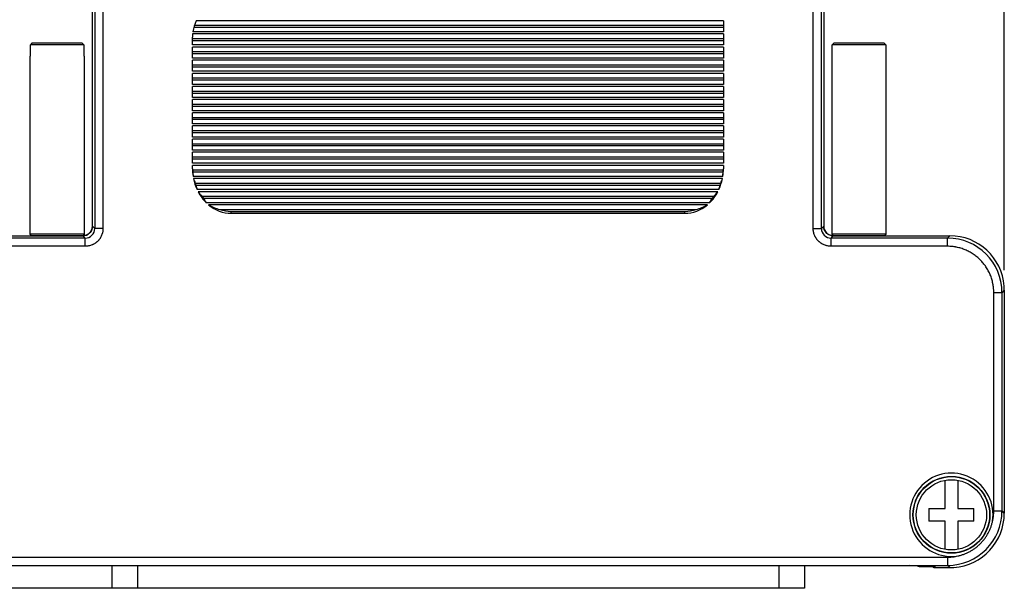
# Model space of a CAD drawing. Header units: inches. Extents: x 0 to 22, y 0 to 17.
# Tile 7 of 16: x 8.8 to 11.8, y 9.6 to 11.4. Entities that reach past the tile are written whole.
import ezdxf

# ---------------------------------------------------------------- set-up
doc = ezdxf.new("R2010")
doc.units = ezdxf.units.IN
doc.header["$LTSCALE"] = 1.21
doc.header["$MEASUREMENT"] = 0
doc.layers.get('0').update_dxf_attribs({"linetype": 'CONTINUOUS'})
doc.layers.add('DIMENSIONS', color=7, linetype='CONTINUOUS')
doc.styles.get("Standard").update_dxf_attribs({"font": 'txt', "width": 0.8})
doc.dimstyles.new('DIMSTYLE_1', dxfattribs={"dimtxt": 0.125, "dimasz": 0.18, "dimexe": 0.18, "dimexo": 0.0625, "dimgap": 0.09, "dimtad": 0, "dimtih": 1, "dimtoh": 1, "dimdec": 3, "dimzin": 4, "dimdsep": 46, "dimtxsty": 'STANDARD', "dimblk": '_FILLED', "dimblk1": '_FILLED', "dimblk2": '_FILLED', "dimcen": 0.09, "dimadec": 0, "dimazin": 0, "dimtp": 0.01, "dimtm": 0.01, "dimtfac": 1, "dimtdec": 3, "dimtofl": 0, "dimtmove": 0, "dimatfit": 3, "dimldrblk": '_FILLED', "dimfxl": 1, "dimtolj": 1, "dimtzin": 4, "dimarcsym": 0})

# ---------------------------------------------------------------- blocks, each defined once
blk = doc.blocks.new('_FILLED')
at = {"color": 0, "linetype": 'BYBLOCK'}
blk.add_solid([(0, 0), (-1, 0.174), (-1, -0.174)], dxfattribs=at)
blk = doc.blocks.new('*D2')
at = {"layer": 'DIMENSIONS', "color": 2, "linetype": 'CONTINUOUS'}
for p, q in [((8.4585, 10.6051), (8.4585, 13.4107)), ((11.8442, 10.6051), (11.8442, 13.4107)), ((8.4585, 13.2857), (9.5764, 13.2857)), ((11.8442, 13.2857), (10.7264, 13.2857))]:
    blk.add_line(p, q, dxfattribs=at)
at = {"layer": 'DIMENSIONS', "color": 2, "linetype": 'CONTINUOUS', "xscale": 0.18, "yscale": 0.18, "zscale": 0.18, "rotation": 179.9999999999}
blk.add_blockref('_FILLED', (8.4585, 13.2857), dxfattribs=at)
at = {"layer": 'DIMENSIONS', "color": 2, "linetype": 'CONTINUOUS', "xscale": 0.18, "yscale": 0.18, "zscale": 0.18}
blk.add_blockref('_FILLED', (11.8442, 13.2857), dxfattribs=at)
at = {"layer": 'DIMENSIONS', "color": 2, "linetype": 'CONTINUOUS', "insert": (10.1514, 13.3482), "char_height": 0.125, "width": 1.025, "attachment_point": 2, "line_spacing_factor": 0.9}
blk.add_mtext('3.386{\\Ftxt.shx;\\W1.000000;\\H0.125000; }[86]', dxfattribs=at)
blk = doc.blocks.new('*D3')
at = {"layer": 'DIMENSIONS', "color": 2, "linetype": 'CONTINUOUS'}
for p, q in [((8.5659, 10.7125), (7.5835, 10.7125)), ((7.7085, 10.7125), (7.7085, 10.288)), ((7.7085, 9.6134), (7.7085, 10.038)), ((9.0794, 9.6134), (7.5835, 9.6134))]:
    blk.add_line(p, q, dxfattribs=at)
at = {"layer": 'DIMENSIONS', "color": 2, "linetype": 'CONTINUOUS', "xscale": 0.18, "yscale": 0.18, "zscale": 0.18}
for p, rotation in [((7.7085, 10.7125), 90), ((7.7085, 9.6134), 270)]:
    blk.add_blockref('_FILLED', p, dxfattribs=dict(at, rotation=rotation))
at = {"layer": 'DIMENSIONS', "color": 2, "linetype": 'CONTINUOUS', "insert": (7.7085, 10.2255), "char_height": 0.125, "width": 1.325, "attachment_point": 2, "line_spacing_factor": 0.9}
blk.add_mtext('1.099{\\Ftxt.shx;\\W1.000000;\\H0.125000; }[27.92]', dxfattribs=at)

msp = doc.modelspace()

# ---------------------------------------------------------------- linework, layer by layer
at = {"color": 7, "linetype": 'CONTINUOUS'}
for p, q in [((11.2484, 10.7353), (11.2484, 12.3494)), ((11.2741, 10.7353), (11.2741, 12.3494)), ((11.2812, 12.3566), (11.2812, 10.7425)), ((9.0015, 10.7425), (9.0015, 11.4207)), ((9.0087, 11.4181), (9.0087, 10.7353)), ((9.0343, 11.4181), (9.0343, 10.7353)), ((9.3175, 11.3626), (10.9684, 11.3626)), ((9.3193, 11.3686), (10.9684, 11.3686)), ((10.9684, 11.3829), (9.3249, 11.3829)), ((10.9684, 11.3829), (10.9684, 11.3484)), ((9.3134, 11.3074), (9.3134, 11.3316)), ((9.3134, 11.3276), (10.9684, 11.3276)), ((10.9684, 11.3419), (9.3138, 11.3419)), ((10.9684, 11.3484), (9.3145, 11.3484)), ((10.9684, 11.3419), (10.9684, 11.3074)), ((8.8129, 11.3126), (8.8078, 11.3076)), ((8.8078, 11.2726), (8.8078, 11.3076)), ((8.9749, 11.3076), (8.8078, 11.3076)), ((8.9698, 11.3126), (8.8129, 11.3126)), ((8.9749, 11.3076), (8.9698, 11.3126)), ((8.9749, 11.3076), (8.9749, 11.2726)), ((9.3134, 11.3216), (10.9684, 11.3216)), ((10.9684, 11.3074), (9.3134, 11.3074)), ((9.3134, 11.2664), (9.3134, 11.3009)), ((10.9684, 11.3009), (9.3134, 11.3009)), ((10.9684, 11.3009), (10.9684, 11.2664)), ((11.3129, 11.3126), (11.3078, 11.3076)), ((11.4749, 11.3076), (11.3078, 11.3076)), ((11.3078, 11.2726), (11.3078, 11.3076)), ((11.4698, 11.3126), (11.3129, 11.3126)), ((11.4749, 11.3076), (11.4698, 11.3126)), ((11.4749, 11.3076), (11.4749, 11.2726)), ((8.8064, 11.2726), (8.8064, 10.7176)), ((8.8064, 11.2726), (8.8078, 11.2726)), ((8.9749, 11.2726), (8.9764, 11.2726)), ((8.9764, 10.7176), (8.9764, 11.2726)), ((9.3134, 11.2866), (10.9684, 11.2866)), ((9.3134, 11.2806), (10.9684, 11.2806)), ((10.9684, 11.2664), (9.3134, 11.2664)), ((11.3064, 11.2726), (11.3078, 11.2726)), ((11.3064, 11.2726), (11.3064, 10.7176)), ((11.4749, 11.2726), (11.4764, 11.2726)), ((11.4764, 10.7176), (11.4764, 11.2726)), ((9.3134, 11.2254), (9.3134, 11.2599)), ((10.9684, 11.2599), (9.3134, 11.2599)), ((9.3134, 11.2456), (10.9684, 11.2456)), ((9.3134, 11.2396), (10.9684, 11.2396)), ((10.9684, 11.2599), (10.9684, 11.2254)), ((10.9684, 11.2254), (9.3134, 11.2254)), ((9.3134, 11.1844), (9.3134, 11.2189)), ((10.9684, 11.2189), (9.3134, 11.2189)), ((9.3134, 11.2046), (10.9684, 11.2046)), ((10.9684, 11.2189), (10.9684, 11.1844)), ((9.3134, 11.1986), (10.9684, 11.1986)), ((10.9684, 11.1844), (9.3134, 11.1844)), ((9.3134, 11.1434), (9.3134, 11.1779)), ((10.9684, 11.1779), (9.3134, 11.1779)), ((10.9684, 11.1779), (10.9684, 11.1434)), ((9.3134, 11.1636), (10.9684, 11.1636)), ((9.3134, 11.1576), (10.9684, 11.1576)), ((10.9684, 11.1434), (9.3134, 11.1434)), ((9.3134, 11.1024), (9.3134, 11.1369)), ((10.9684, 11.1369), (9.3134, 11.1369)), ((9.3134, 11.1226), (10.9684, 11.1226)), ((9.3134, 11.1166), (10.9684, 11.1166)), ((10.9684, 11.1369), (10.9684, 11.1024)), ((10.9684, 11.1024), (9.3134, 11.1024)), ((9.3134, 11.0614), (9.3134, 11.0959)), ((10.9684, 11.0959), (9.3134, 11.0959)), ((9.3134, 11.0816), (10.9684, 11.0816)), ((10.9684, 11.0959), (10.9684, 11.0614)), ((9.3134, 11.0756), (10.9684, 11.0756)), ((10.9684, 11.0614), (9.3134, 11.0614)), ((9.3134, 11.0204), (9.3134, 11.0549)), ((10.9684, 11.0549), (9.3134, 11.0549)), ((10.9684, 11.0549), (10.9684, 11.0204)), ((9.3134, 11.0406), (10.9684, 11.0406)), ((9.3134, 11.0346), (10.9684, 11.0346)), ((10.9684, 11.0204), (9.3134, 11.0204)), ((9.3134, 10.9794), (9.3134, 11.0139)), ((10.9684, 11.0139), (9.3134, 11.0139)), ((9.3134, 10.9996), (10.9684, 10.9996)), ((9.3134, 10.9936), (10.9684, 10.9936)), ((10.9684, 11.0139), (10.9684, 10.9794)), ((10.9684, 10.9794), (9.3134, 10.9794)), ((9.3134, 10.9384), (9.3134, 10.9729)), ((10.9684, 10.9729), (9.3134, 10.9729)), ((10.9684, 10.9729), (10.9684, 10.9384)), ((9.3134, 10.9586), (10.9684, 10.9586)), ((9.3134, 10.9526), (10.9684, 10.9526)), ((10.9684, 10.9384), (9.3134, 10.9384)), ((9.3134, 10.9214), (9.3134, 10.9319)), ((10.9684, 10.9319), (9.3134, 10.9319)), ((10.9684, 10.9319), (10.9684, 10.9214)), ((9.3137, 10.9176), (10.9681, 10.9176)), ((9.3141, 10.9116), (10.9676, 10.9116)), ((10.9665, 10.8974), (9.3152, 10.8974)), ((10.9654, 10.8909), (9.3163, 10.8909)), ((9.3216, 10.8766), (10.9601, 10.8766)), ((9.3238, 10.8706), (10.9579, 10.8706)), ((10.9543, 10.8564), (9.3274, 10.8564)), ((10.9512, 10.8499), (9.3306, 10.8499)), ((9.3433, 10.8356), (10.9384, 10.8356)), ((9.3482, 10.8296), (10.9336, 10.8296)), ((10.9256, 10.8154), (9.3562, 10.8154)), ((10.9184, 10.8089), (9.3633, 10.8089)), ((9.3984, 10.7946), (10.8833, 10.7946)), ((9.4334, 10.7829), (9.4334, 10.7886)), ((9.4334, 10.7886), (10.8484, 10.7886)), ((9.4334, 10.7829), (10.8484, 10.7829)), ((10.8484, 10.7829), (10.8484, 10.7886)), ((8.8114, 10.7126), (8.8064, 10.7176)), ((8.9764, 10.7176), (8.8064, 10.7176)), ((8.9714, 10.7126), (8.9764, 10.7176)), ((9.0087, 10.7353), (9.0015, 10.7425)), ((9.0343, 10.7353), (9.0087, 10.7353)), ((11.2484, 10.7353), (11.2741, 10.7353)), ((11.2741, 10.7353), (11.2812, 10.7425)), ((11.2814, 10.7395), (11.2812, 10.7425)), ((11.4764, 10.7176), (11.3064, 10.7176)), ((11.3114, 10.7126), (11.3064, 10.7176)), ((11.4714, 10.7126), (11.4764, 10.7176)), ((8.6284, 10.7125), (8.9715, 10.7125)), ((8.9787, 10.7053), (8.6356, 10.7053)), ((8.9714, 10.7126), (8.8114, 10.7126)), ((8.8504, 10.7125), (8.8504, 10.7126)), ((8.9324, 10.7125), (8.9324, 10.7126)), ((8.9745, 10.7127), (8.9715, 10.7125)), ((8.9787, 10.7053), (8.9715, 10.7125)), ((8.9787, 10.6797), (8.9787, 10.7053)), ((11.3041, 10.7053), (11.3112, 10.7125)), ((11.6671, 10.7053), (11.3041, 10.7053)), ((11.3041, 10.6797), (11.3041, 10.7053)), ((11.3112, 10.7125), (11.6743, 10.7125)), ((11.4714, 10.7126), (11.3114, 10.7126)), ((11.3504, 10.7125), (11.3504, 10.7126)), ((11.4324, 10.7125), (11.4324, 10.7126)), ((11.6743, 10.7125), (11.6671, 10.7053)), ((11.6671, 10.6797), (11.6671, 10.7053)), ((8.9787, 10.6797), (8.6356, 10.6797)), ((11.6671, 10.6797), (11.3041, 10.6797)), ((11.8114, 10.5354), (11.8371, 10.5354)), ((11.8114, 9.8549), (11.8114, 10.5354)), ((11.8442, 10.5426), (11.8371, 10.5354)), ((11.8371, 9.8549), (11.8371, 10.5354)), ((11.8442, 10.5426), (11.8442, 9.8477)), ((11.6599, 9.8621), (11.6599, 9.9504)), ((11.6989, 9.9504), (11.6989, 9.8621)), ((11.6094, 9.8621), (11.6599, 9.8621)), ((11.6094, 9.8621), (11.6094, 9.8231)), ((11.6989, 9.8621), (11.7494, 9.8621)), ((11.7494, 9.8231), (11.7494, 9.8621)), ((11.8114, 9.8549), (11.8371, 9.8549)), ((11.8442, 9.8477), (11.8371, 9.8549)), ((11.6599, 9.8231), (11.6094, 9.8231)), ((11.6599, 9.7349), (11.6599, 9.8231)), ((11.7494, 9.8231), (11.6989, 9.8231)), ((11.6989, 9.8231), (11.6989, 9.7349)), ((8.6356, 9.7106), (11.6671, 9.7106)), ((11.6671, 9.7106), (11.6671, 9.685)), ((8.6356, 9.685), (11.6671, 9.685)), ((8.7341, 9.6843), (11.5484, 9.6843)), ((9.0619, 9.6843), (9.0619, 9.6134)), ((9.1419, 9.6843), (9.1419, 9.6134)), ((11.1409, 9.6843), (11.1409, 9.6134)), ((11.2209, 9.6843), (11.2209, 9.6134)), ((11.5476, 9.6843), (11.5476, 9.6843)), ((11.5734, 9.684), (11.5476, 9.6843)), ((11.5484, 9.6843), (11.5557, 9.6843)), ((11.5557, 9.6843), (11.5618, 9.6842)), ((11.5618, 9.6842), (11.5657, 9.6842)), ((11.5657, 9.6842), (11.5683, 9.6841)), ((11.5683, 9.6841), (11.5705, 9.6841)), ((11.5705, 9.6841), (11.5717, 9.6841)), ((11.5717, 9.6841), (11.5728, 9.684)), ((11.5735, 9.6836), (11.5729, 9.684)), ((11.5736, 9.684), (11.5734, 9.684)), ((11.5764, 9.6838), (11.5747, 9.6839)), ((11.5792, 9.6819), (11.5764, 9.6838)), ((11.5792, 9.6819), (11.5963, 9.6819)), ((11.5792, 9.6819), (11.5792, 9.6819)), ((11.5886, 9.6819), (11.5886, 9.6819)), ((11.5963, 9.6819), (11.6037, 9.6818)), ((11.6037, 9.6818), (11.6099, 9.6817)), ((11.6099, 9.6817), (11.6141, 9.6817)), ((11.6141, 9.6817), (11.617, 9.6816)), ((11.617, 9.6816), (11.6189, 9.6816)), ((11.6189, 9.6816), (11.6201, 9.6815)), ((11.6201, 9.6815), (11.621, 9.6815)), ((11.6201, 9.6815), (11.6231, 9.6795)), ((11.6216, 9.6807), (11.6204, 9.6815)), ((11.6208, 9.6815), (11.6216, 9.6807)), ((11.6241, 9.6795), (11.6212, 9.6815)), ((11.6219, 9.681), (11.6216, 9.6807)), ((11.6246, 9.6812), (11.6228, 9.6814)), ((11.6231, 9.6795), (11.6232, 9.6794)), ((11.6232, 9.6794), (11.6234, 9.6793)), ((11.6234, 9.6793), (11.6248, 9.6786)), ((11.6241, 9.6795), (11.6244, 9.6793)), ((11.6244, 9.6793), (11.6259, 9.6785)), ((11.6297, 9.6778), (11.6246, 9.6812)), ((11.6259, 9.6785), (11.6274, 9.678)), ((11.6287, 9.6778), (11.6743, 9.6778)), ((11.6287, 9.6778), (11.6287, 9.6778)), ((11.6743, 9.6778), (11.6671, 9.685)), ((11.2209, 9.6134), (9.0619, 9.6134))]:
    msp.add_line(p, q, dxfattribs=at)
for points in [[(9.0015, 10.7425), (9.0013, 10.7395), (9.0007, 10.7358), (8.9997, 10.7322), (8.9982, 10.7287), (8.9962, 10.7255), (8.9939, 10.7226), (8.9913, 10.72), (8.9883, 10.7177), (8.9851, 10.7158), (8.9817, 10.7143), (8.9781, 10.7133), (8.9744, 10.7127)], [(11.3112, 10.7125), (11.3082, 10.7127), (11.3045, 10.7133), (11.3009, 10.7144), (11.2975, 10.7159), (11.2942, 10.7178), (11.2913, 10.7201), (11.2887, 10.7227), (11.2864, 10.7257), (11.2845, 10.7289), (11.283, 10.7323), (11.282, 10.7359), (11.2814, 10.7396)], [(11.5728, 9.684), (11.5737, 9.684), (11.574, 9.684), (11.5743, 9.684), (11.5746, 9.6839), (11.5748, 9.6839), (11.5749, 9.6839), (11.5749, 9.6839)], [(11.621, 9.6815), (11.6218, 9.6815), (11.6221, 9.6814), (11.6224, 9.6814), (11.6227, 9.6814), (11.6229, 9.6814), (11.623, 9.6814), (11.623, 9.6814)], [(11.6248, 9.6786), (11.6264, 9.6781), (11.628, 9.6778), (11.6287, 9.6778)], [(11.6274, 9.678), (11.629, 9.6778), (11.6297, 9.6778)]]:
    msp.add_lwpolyline(points, dxfattribs=at)
for radius in [0.1199, 0.119, 0.1095]:
    msp.add_circle((11.6794, 9.8426), radius, dxfattribs=at)
for centre, radius, start, end in [((9.4334, 11.3316), 0.12, 154.6943, 171.9855), ((9.4334, 11.3316), 0.12, 175.0791, 180), ((8.9715, 10.7425), 0.03, 270.4539, 359.2094), ((8.9787, 10.7353), 0.03, 269.9433, 0.0567), ((8.9718, 10.7425), 0.0297, 359.2102, 0.013), ((11.304, 10.7353), 0.03, 179.9433, 270.0567), ((11.3108, 10.7425), 0.0295, 179.9835, 180.442), ((11.3112, 10.7425), 0.03, 180.4539, 269.2094), ((8.9715, 10.742), 0.0295, 269.9835, 270.442), ((11.3112, 10.7422), 0.0297, 269.2102, 270.013), ((11.6671, 10.5354), 0.1699, 0.0004, 89.9996), ((11.6743, 10.5426), 0.1699, 4.3694, 89.9852), ((11.6739, 10.5426), 0.1703, 0.0049, 4.3706), ((11.6794, 9.8426), 0.1299, 351.0167, 279.0086), ((11.6671, 9.8549), 0.1699, 270.0004, 359.9996), ((11.6743, 9.8477), 0.1699, 274.3694, 359.9852), ((11.5792, 9.6919), 0.01, 235.6179, 239.9219), ((11.5791, 9.6919), 0.00998, 235.797, 270.0525), ((11.5704, 9.6012), 0.0828, 87.0573, 87.8464), ((11.5763, 9.6937), 0.00996, 260.5396, 261.6026), ((11.5763, 9.6938), 0.01, 261.6042, 270.0527), ((11.6287, 9.6878), 0.00999, 224.9917, 235.7976), ((11.6246, 9.6912), 0.00996, 260.0771, 261.0474), ((11.6246, 9.6912), 0.01, 261.0499, 270.0533), ((11.6287, 9.6878), 0.00999, 236.7839, 270.029), ((11.6297, 9.6878), 0.00999, 235.7975, 270.0227), ((11.6743, 9.8481), 0.1703, 270.0049, 274.3706)]:
    msp.add_arc(centre, radius, start, end, dxfattribs=at)
for centre, major_axis, ratio, start_param, end_param in [((9.4334, 10.9214), (0, 0.1386), 0.866025, 1.570796, 1.745407), ((9.4334, 10.9245), (0.12, 0), 0.822281, -3.111005, -3.072515), ((9.4334, 10.9272), (0, 0.1386), 0.866025, 1.639874, 1.683358), ((9.4334, 10.9378), (0, 0.2326), 0.515922, -4.599827, -4.537778), ((10.8484, 10.9214), (0, 0.1386), 0.866025, -1.745407, -1.570796), ((10.8484, 10.9378), (0, 0.2326), 0.515922, -1.745407, -1.683358), ((10.8484, 10.9272), (0, 0.1386), 0.866025, -1.683358, -1.639874), ((10.8484, 10.9245), (0.12, 0), 0.822281, -0.069078, -0.030587), ((9.4334, 10.9127), (0.12, 0), 0.822281, -2.919593, -2.768051), ((9.4334, 10.9214), (0, 0.1386), 0.866025, -4.49039, -4.223532), ((9.4334, 10.9272), (0, 0.1386), 0.866025, 1.944338, 1.991295), ((9.4334, 10.9656), (0, 0.2326), 0.515922, -4.29189, -4.223532), ((10.8484, 10.9214), (0, 0.1386), 0.866025, -2.059653, -1.792796), ((10.8484, 10.9656), (0, 0.2326), 0.515922, -2.059653, -1.991295), ((10.8484, 10.9272), (0, 0.1386), 0.866025, -1.991295, -1.944338), ((10.8484, 10.9127), (0.12, 0), 0.822281, -0.373541, -0.221999), ((9.4334, 10.9009), (0.12, 0), 0.822281, -2.599334, -2.4197), ((9.4334, 10.9214), (0, 0.1386), 0.866025, -4.17013, -3.840557), ((10.8484, 10.9214), (0, 0.1386), 0.866025, -2.442628, -2.113055), ((10.8484, 10.9009), (0.12, 0), 0.822281, -0.721893, -0.542259), ((9.4334, 10.9272), (0, 0.1386), 0.866025, 2.292689, 2.351962), ((9.4334, 10.9934), (0, 0.2326), 0.515922, -3.931223, -3.840557), ((9.4334, 10.9214), (0, 0.1386), 0.866025, -3.764879, -3.141593), ((9.4334, 10.889), (0.12, 0), 0.822281, -2.194083, -1.866152), ((10.8484, 10.9214), (0, 0.1386), 0.866025, -3.141593, -2.518306), ((10.8484, 10.889), (0.12, 0), 0.822281, -1.275441, -0.94751), ((10.8484, 10.9934), (0, 0.2326), 0.515922, -2.442628, -2.351962), ((10.8484, 10.9272), (0, 0.1386), 0.866025, -2.351962, -2.292689), ((9.4334, 10.9272), (0, 0.1386), 0.866025, 2.846237, 3.141593), ((10.8484, 10.9272), (0, 0.1386), 0.866025, -3.141593, -2.846237)]:
    msp.add_ellipse(centre, major_axis=major_axis, ratio=ratio, start_param=start_param, end_param=end_param, dxfattribs=at)
for points, knots in [([(9.0343, 10.7353), (9.0343, 10.7335), (9.0341, 10.7299), (9.0335, 10.7254), (9.0327, 10.7218), (9.0317, 10.7183), (9.0302, 10.714), (9.0282, 10.7099), (9.0264, 10.7067), (9.025, 10.7044), (9.0234, 10.7022), (9.0217, 10.7), (9.0199, 10.6979), (9.018, 10.696), (9.0161, 10.6941), (9.014, 10.6923), (9.0118, 10.6906), (9.0089, 10.6885), (9.0057, 10.6866), (9.0025, 10.685), (8.9992, 10.6835), (8.9949, 10.682), (8.9896, 10.6807), (8.9841, 10.6799), (8.9805, 10.6797), (8.9787, 10.6797)], [0, 0, 0, 0, 0.062491, 0.124984, 0.156239, 0.187494, 0.249986, 0.312478, 0.343733, 0.374989, 0.406244, 0.4375, 0.468755, 0.50001, 0.531266, 0.562522, 0.593777, 0.625032, 0.687524, 0.718778, 0.750034, 0.812525, 0.875016, 0.937509, 1, 1, 1, 1]), ([(11.3041, 10.6797), (11.3022, 10.6797), (11.2986, 10.6799), (11.2941, 10.6805), (11.2905, 10.6813), (11.287, 10.6823), (11.2827, 10.6838), (11.2786, 10.6858), (11.2754, 10.6876), (11.2731, 10.689), (11.2709, 10.6906), (11.2687, 10.6923), (11.2667, 10.6941), (11.2647, 10.696), (11.2628, 10.6979), (11.261, 10.7), (11.2593, 10.7022), (11.2572, 10.7051), (11.2554, 10.7083), (11.2537, 10.7115), (11.2523, 10.7149), (11.2507, 10.7192), (11.2494, 10.7245), (11.2486, 10.7299), (11.2484, 10.7335), (11.2484, 10.7353)], [0, 0, 0, 0, 0.062491, 0.124984, 0.156239, 0.187494, 0.249986, 0.312478, 0.343733, 0.374989, 0.406244, 0.4375, 0.468755, 0.50001, 0.531266, 0.562522, 0.593777, 0.625032, 0.687524, 0.718778, 0.750034, 0.812525, 0.875016, 0.937509, 1, 1, 1, 1]), ([(11.8114, 10.5354), (11.8114, 10.5378), (11.8113, 10.5413), (11.811, 10.546), (11.8106, 10.5507), (11.8101, 10.5554), (11.8093, 10.5601), (11.8084, 10.5647), (11.8071, 10.5705), (11.8052, 10.5773), (11.803, 10.584), (11.8005, 10.5906), (11.7976, 10.5971), (11.7944, 10.6034), (11.7909, 10.6096), (11.7871, 10.6156), (11.7831, 10.6214), (11.7773, 10.6288), (11.7709, 10.6358), (11.7641, 10.6424), (11.7587, 10.647), (11.7531, 10.6513), (11.7473, 10.6554), (11.7413, 10.6592), (11.7352, 10.6627), (11.7288, 10.6659), (11.7224, 10.6688), (11.7157, 10.6713), (11.709, 10.6735), (11.7022, 10.6754), (11.6964, 10.6767), (11.6918, 10.6776), (11.6871, 10.6783), (11.6824, 10.6789), (11.6777, 10.6793), (11.673, 10.6796), (11.6695, 10.6797), (11.6671, 10.6797)], [0, 0, 0, 0, 0.031249, 0.046876, 0.062503, 0.093753, 0.10938, 0.125006, 0.156256, 0.187506, 0.218757, 0.250007, 0.281257, 0.312508, 0.343758, 0.375008, 0.406258, 0.437509, 0.49999, 0.531241, 0.562491, 0.593741, 0.624992, 0.656242, 0.687492, 0.718743, 0.749993, 0.781243, 0.812494, 0.843744, 0.874994, 0.89062, 0.906247, 0.937497, 0.953124, 0.968751, 1, 1, 1, 1]), ([(11.8077, 9.8224), (11.808, 9.8237), (11.8086, 9.8264), (11.8093, 9.8304), (11.81, 9.8344), (11.8105, 9.8385), (11.8109, 9.8426), (11.8112, 9.8467), (11.8114, 9.8508), (11.8114, 9.8535), (11.8114, 9.8549)], [0, 0, 0, 0, 0.124985, 0.249991, 0.375002, 0.500005, 0.625002, 0.750004, 0.875011, 1, 1, 1, 1]), ([(11.7695, 9.7527), (11.7719, 9.7551), (11.7764, 9.76), (11.7827, 9.7678), (11.7885, 9.7761), (11.7936, 9.7848), (11.7981, 9.7938), (11.802, 9.8031), (11.8052, 9.8126), (11.8069, 9.8191), (11.8077, 9.8224)], [0, 0, 0, 0, 0.124999, 0.250002, 0.375, 0.5, 0.624999, 0.749997, 0.875, 1, 1, 1, 1]), ([(11.6997, 9.7143), (11.703, 9.7151), (11.7095, 9.7168), (11.7175, 9.7195), (11.7237, 9.722), (11.7283, 9.724), (11.7329, 9.7262), (11.7388, 9.7293), (11.746, 9.7336), (11.7543, 9.7394), (11.7622, 9.7457), (11.7671, 9.7503), (11.7695, 9.7527)], [0, 0, 0, 0, 0.124996, 0.249996, 0.312501, 0.375007, 0.437514, 0.500021, 0.625015, 0.750009, 0.875006, 1, 1, 1, 1]), ([(11.6671, 9.7106), (11.6685, 9.7106), (11.6712, 9.7106), (11.6753, 9.7108), (11.6794, 9.7111), (11.6835, 9.7115), (11.6876, 9.712), (11.693, 9.7129), (11.697, 9.7137), (11.6997, 9.7143)], [0, 0, 0, 0, 0.124992, 0.250002, 0.375008, 0.500008, 0.625014, 0.750027, 1, 1, 1, 1]), ([(11.6228, 9.6814), (11.6224, 9.6814), (11.6215, 9.6815), (11.6201, 9.6815), (11.6185, 9.6816), (11.616, 9.6817), (11.6125, 9.6817), (11.6082, 9.6818), (11.6035, 9.6818), (11.5986, 9.6819), (11.5936, 9.6819), (11.5903, 9.6819), (11.5886, 9.6819)], [0, 0, 0, 0, 0.03514, 0.077323, 0.12547, 0.178615, 0.296685, 0.426315, 0.563827, 0.706569, 0.852519, 1, 1, 1, 1])]:
    msp.add_open_spline(points, degree=3, knots=knots, dxfattribs=at)
for points in [[(11.6743, 10.7125), (11.6743, 10.7125), (11.6743, 10.7125), (11.6744, 10.7125)], [(11.8442, 9.8477), (11.8442, 9.8477), (11.8442, 9.8477), (11.8442, 9.8477)]]:
    msp.add_open_spline(points, degree=3, dxfattribs=at)

# ---------------------------------------------------------------- dimensions: what is measured, and where the dimension line sits
at = {"layer": 'DIMENSIONS', "color": 2, "linetype": 'CONTINUOUS'}
for base, p1, p2, angle, picture, middle in [((8.4585, 13.2857), (11.8442, 10.6051), (8.4585, 10.6051), 180, '*D2', (10.0014, 13.2857)), ((7.7085, 9.6134), (8.5659, 10.7125), (9.0794, 9.6134), 270, '*D3', (7.5585, 10.163))]:
    dim = msp.add_linear_dim(base=base, p1=p1, p2=p2, angle=angle, dimstyle='DIMSTYLE_1', dxfattribs=at)
    dim.commit()
    dim.dimension.update_dxf_attribs({"geometry": picture, "text_midpoint": middle, "dimtype": 160})

doc.saveas('drawing.dxf')
